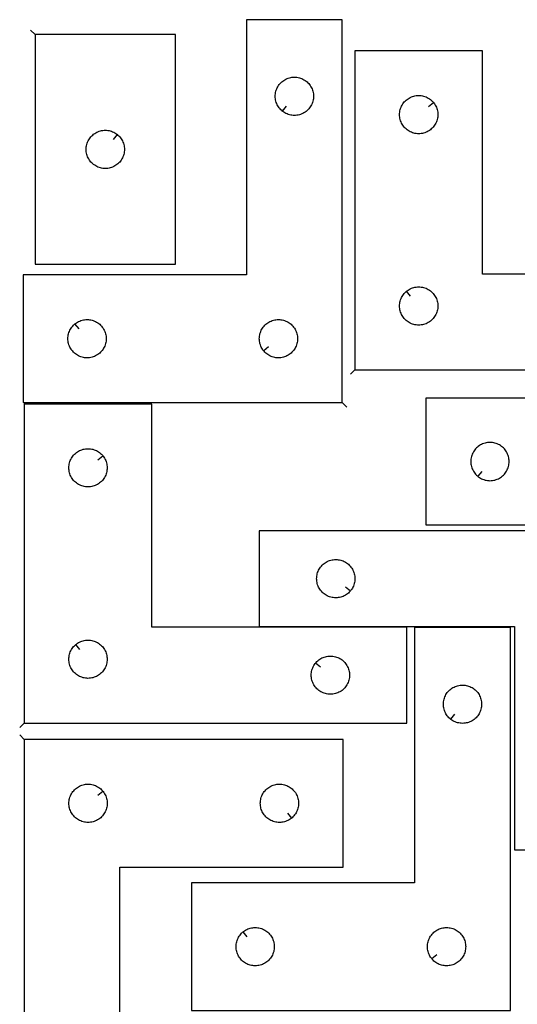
# Model space of a CAD drawing. Header units: millimetres. Extents: x 7 to 1243, y 7 to 1622.
# Tile 7 of 14: x 7 to 241, y 1159 to 1622. Entities that reach past the tile are written whole.
import ezdxf

# ---------------------------------------------------------------- set-up
doc = ezdxf.new("R2010")
doc.units = ezdxf.units.MM
doc.layers.add('CUT', color=7, linetype='CONTINUOUS', true_color=0x000000)
doc.layers.add('LEADIN', color=1, linetype='CONTINUOUS', true_color=0xff0000)

msp = doc.modelspace()

# ---------------------------------------------------------------- linework, layer by layer
at = {"layer": 'CUT'}
for points in [[(158.44035, 1442.238033), (158.44035, 1622.238033), (113.44035, 1622.238033), (113.44035, 1502.238033), (8.44035, 1502.238033), (8.44035, 1442.238033)], [(14.008014, 1615.243878), (14.008014, 1507.243878), (80.008014, 1507.243878), (80.008014, 1615.243878)], [(164.396291, 1457.617754), (344.396291, 1457.617754), (344.396291, 1502.617754), (224.396291, 1502.617754), (224.396291, 1607.617754), (164.396291, 1607.617754)], [(130.233868, 1579.284663), (130.006238, 1579.471474), (129.576389, 1579.874072), (129.173792, 1580.30392), (128.80017, 1580.75918), (128.457124, 1581.237901), (128.146122, 1581.738033), (127.868496, 1582.257434), (127.625434, 1582.793882), (127.417979, 1583.345077), (127.247018, 1583.908661), (127.113283, 1584.48222), (127.017346, 1585.063297), (126.95962, 1585.649404), (126.94035, 1586.238033), (126.95962, 1586.826661), (127.017346, 1587.412768), (127.113283, 1587.993846), (127.247018, 1588.567404), (127.417979, 1589.130988), (127.625434, 1589.682184), (127.868496, 1590.218631), (128.146122, 1590.738033), (128.457124, 1591.238165), (128.80017, 1591.716886), (129.173792, 1592.172145), (129.576389, 1592.601994), (130.006238, 1593.004591), (130.461497, 1593.378213), (130.940218, 1593.721259), (131.44035, 1594.032261), (131.959752, 1594.309887), (132.496199, 1594.552948), (133.047395, 1594.760404), (133.610979, 1594.931365), (134.184537, 1595.0651), (134.765614, 1595.161036), (135.351722, 1595.218763), (135.94035, 1595.238033), (136.528978, 1595.218763), (137.115086, 1595.161036), (137.696163, 1595.0651), (138.269722, 1594.931365), (138.833305, 1594.760404), (139.384501, 1594.552948), (139.920948, 1594.309887), (140.44035, 1594.032261), (140.940482, 1593.721259), (141.419203, 1593.378213), (141.874463, 1593.004591), (142.304311, 1592.601994), (142.706908, 1592.172145), (143.08053, 1591.716886), (143.423577, 1591.238165), (143.734579, 1590.738033), (144.012205, 1590.218631), (144.255266, 1589.682184), (144.462721, 1589.130988), (144.633683, 1588.567404), (144.767418, 1587.993846), (144.863354, 1587.412768), (144.921081, 1586.826661), (144.94035, 1586.238033), (144.921081, 1585.649404), (144.863354, 1585.063297), (144.767418, 1584.48222), (144.633683, 1583.908661), (144.462721, 1583.345077), (144.255266, 1582.793882), (144.012205, 1582.257434), (143.734579, 1581.738033), (143.423577, 1581.237901), (143.08053, 1580.75918), (142.706908, 1580.30392), (142.304311, 1579.874072), (141.874463, 1579.471474), (141.419203, 1579.097853), (140.940482, 1578.754806), (140.44035, 1578.443804), (139.920948, 1578.166178), (139.384501, 1577.923117), (138.833305, 1577.715661), (138.269722, 1577.5447), (137.696163, 1577.410965), (137.115086, 1577.315029), (136.528978, 1577.257302), (135.94035, 1577.238033), (135.351722, 1577.257302), (134.765614, 1577.315029), (134.184537, 1577.410965), (133.610979, 1577.5447), (133.047395, 1577.715661), (132.496199, 1577.923117), (131.959752, 1578.166178), (131.44035, 1578.443804), (130.940218, 1578.754806), (130.461497, 1579.097853)], [(201.34966, 1583.324237), (201.536471, 1583.096607), (201.879518, 1582.617887), (202.19052, 1582.117754), (202.468146, 1581.598353), (202.711207, 1581.061905), (202.918662, 1580.51071), (203.089624, 1579.947126), (203.223359, 1579.373567), (203.319295, 1578.79249), (203.377021, 1578.206383), (203.396291, 1577.617754), (203.377021, 1577.029126), (203.319295, 1576.443019), (203.223359, 1575.861942), (203.089624, 1575.288383), (202.918662, 1574.724799), (202.711207, 1574.173604), (202.468146, 1573.637156), (202.19052, 1573.117754), (201.879518, 1572.617622), (201.536471, 1572.138902), (201.162849, 1571.683642), (200.760252, 1571.253793), (200.330403, 1570.851196), (199.875144, 1570.477574), (199.396423, 1570.134528), (198.896291, 1569.823526), (198.376889, 1569.5459), (197.840442, 1569.302839), (197.289246, 1569.095383), (196.725663, 1568.924422), (196.152104, 1568.790687), (195.571027, 1568.694751), (194.984919, 1568.637024), (194.396291, 1568.617754), (193.807663, 1568.637024), (193.221555, 1568.694751), (192.640478, 1568.790687), (192.06692, 1568.924422), (191.503336, 1569.095383), (190.95214, 1569.302839), (190.415693, 1569.5459), (189.896291, 1569.823526), (189.396159, 1570.134528), (188.917438, 1570.477574), (188.462179, 1570.851196), (188.03233, 1571.253793), (187.629733, 1571.683642), (187.256111, 1572.138902), (186.913065, 1572.617622), (186.602062, 1573.117754), (186.324436, 1573.637156), (186.081375, 1574.173604), (185.87392, 1574.724799), (185.702959, 1575.288383), (185.569224, 1575.861942), (185.473287, 1576.443019), (185.415561, 1577.029126), (185.396291, 1577.617754), (185.415561, 1578.206383), (185.473287, 1578.79249), (185.569224, 1579.373567), (185.702959, 1579.947126), (185.87392, 1580.51071), (186.081375, 1581.061905), (186.324436, 1581.598353), (186.602062, 1582.117754), (186.913065, 1582.617887), (187.256111, 1583.096607), (187.629733, 1583.551867), (188.03233, 1583.981716), (188.462179, 1584.384313), (188.917438, 1584.757935), (189.396159, 1585.100981), (189.896291, 1585.411983), (190.415693, 1585.689609), (190.95214, 1585.93267), (191.503336, 1586.140126), (192.06692, 1586.311087), (192.640478, 1586.444822), (193.221555, 1586.540758), (193.807663, 1586.598485), (194.396291, 1586.617754), (194.984919, 1586.598485), (195.571027, 1586.540758), (196.152104, 1586.444822), (196.725663, 1586.311087), (197.289246, 1586.140126), (197.840442, 1585.93267), (198.376889, 1585.689609), (198.896291, 1585.411983), (199.396423, 1585.100981), (199.875144, 1584.757935), (200.330403, 1584.384313), (200.760252, 1583.981716), (201.162849, 1583.551867)], [(52.714497, 1568.197247), (52.942127, 1568.010436), (53.371975, 1567.607839), (53.774573, 1567.17799), (54.148194, 1566.722731), (54.491241, 1566.24401), (54.802243, 1565.743878), (55.079869, 1565.224476), (55.32293, 1564.688029), (55.530386, 1564.136833), (55.701347, 1563.573249), (55.835082, 1562.999691), (55.931018, 1562.418613), (55.988745, 1561.832506), (56.008014, 1561.243878), (55.988745, 1560.65525), (55.931018, 1560.069142), (55.835082, 1559.488065), (55.701347, 1558.914506), (55.530386, 1558.350923), (55.32293, 1557.799727), (55.079869, 1557.263279), (54.802243, 1556.743878), (54.491241, 1556.243746), (54.148194, 1555.765025), (53.774573, 1555.309765), (53.371975, 1554.879917), (52.942127, 1554.477319), (52.486867, 1554.103698), (52.008147, 1553.760651), (51.508014, 1553.449649), (50.988613, 1553.172023), (50.452165, 1552.928962), (49.90097, 1552.721507), (49.337386, 1552.550545), (48.763827, 1552.41681), (48.18275, 1552.320874), (47.596643, 1552.263147), (47.008014, 1552.243878), (46.419386, 1552.263147), (45.833279, 1552.320874), (45.252202, 1552.41681), (44.678643, 1552.550545), (44.115059, 1552.721507), (43.563864, 1552.928962), (43.027416, 1553.172023), (42.508014, 1553.449649), (42.007882, 1553.760651), (41.529162, 1554.103698), (41.073902, 1554.477319), (40.644053, 1554.879917), (40.241456, 1555.309765), (39.867834, 1555.765025), (39.524788, 1556.243746), (39.213786, 1556.743878), (38.93616, 1557.263279), (38.693099, 1557.799727), (38.485643, 1558.350923), (38.314682, 1558.914506), (38.180947, 1559.488065), (38.085011, 1560.069142), (38.027284, 1560.65525), (38.008014, 1561.243878), (38.027284, 1561.832506), (38.085011, 1562.418613), (38.180947, 1562.999691), (38.314682, 1563.573249), (38.485643, 1564.136833), (38.693099, 1564.688029), (38.93616, 1565.224476), (39.213786, 1565.743878), (39.524788, 1566.24401), (39.867834, 1566.722731), (40.241456, 1567.17799), (40.644053, 1567.607839), (41.073902, 1568.010436), (41.529162, 1568.384058), (42.007882, 1568.727104), (42.508014, 1569.038106), (43.027416, 1569.315732), (43.563864, 1569.558793), (44.115059, 1569.766249), (44.678643, 1569.93721), (45.252202, 1570.070945), (45.833279, 1570.166881), (46.419386, 1570.224608), (47.008014, 1570.243878), (47.596643, 1570.224608), (48.18275, 1570.166881), (48.763827, 1570.070945), (49.337386, 1569.93721), (49.90097, 1569.766249), (50.452165, 1569.558793), (50.988613, 1569.315732), (51.508014, 1569.038106), (52.008147, 1568.727104), (52.486867, 1568.384058)], [(188.689809, 1494.571124), (188.917438, 1494.757935), (189.396159, 1495.100981), (189.896291, 1495.411983), (190.415693, 1495.689609), (190.95214, 1495.93267), (191.503336, 1496.140126), (192.06692, 1496.311087), (192.640478, 1496.444822), (193.221555, 1496.540758), (193.807663, 1496.598485), (194.396291, 1496.617754), (194.984919, 1496.598485), (195.571027, 1496.540758), (196.152104, 1496.444822), (196.725663, 1496.311087), (197.289246, 1496.140126), (197.840442, 1495.93267), (198.376889, 1495.689609), (198.896291, 1495.411983), (199.396423, 1495.100981), (199.875144, 1494.757935), (200.330403, 1494.384313), (200.760252, 1493.981716), (201.162849, 1493.551867), (201.536471, 1493.096607), (201.879518, 1492.617887), (202.19052, 1492.117754), (202.468146, 1491.598353), (202.711207, 1491.061905), (202.918662, 1490.51071), (203.089624, 1489.947126), (203.223359, 1489.373567), (203.319295, 1488.79249), (203.377021, 1488.206383), (203.396291, 1487.617754), (203.377021, 1487.029126), (203.319295, 1486.443019), (203.223359, 1485.861942), (203.089624, 1485.288383), (202.918662, 1484.724799), (202.711207, 1484.173604), (202.468146, 1483.637156), (202.19052, 1483.117754), (201.879518, 1482.617622), (201.536471, 1482.138902), (201.162849, 1481.683642), (200.760252, 1481.253793), (200.330403, 1480.851196), (199.875144, 1480.477574), (199.396423, 1480.134528), (198.896291, 1479.823526), (198.376889, 1479.5459), (197.840442, 1479.302839), (197.289246, 1479.095383), (196.725663, 1478.924422), (196.152104, 1478.790687), (195.571027, 1478.694751), (194.984919, 1478.637024), (194.396291, 1478.617754), (193.807663, 1478.637024), (193.221555, 1478.694751), (192.640478, 1478.790687), (192.06692, 1478.924422), (191.503336, 1479.095383), (190.95214, 1479.302839), (190.415693, 1479.5459), (189.896291, 1479.823526), (189.396159, 1480.134528), (188.917438, 1480.477574), (188.462179, 1480.851196), (188.03233, 1481.253793), (187.629733, 1481.683642), (187.256111, 1482.138902), (186.913065, 1482.617622), (186.602062, 1483.117754), (186.324436, 1483.637156), (186.081375, 1484.173604), (185.87392, 1484.724799), (185.702959, 1485.288383), (185.569224, 1485.861942), (185.473287, 1486.443019), (185.415561, 1487.029126), (185.396291, 1487.617754), (185.415561, 1488.206383), (185.473287, 1488.79249), (185.569224, 1489.373567), (185.702959, 1489.947126), (185.87392, 1490.51071), (186.081375, 1491.061905), (186.324436, 1491.598353), (186.602062, 1492.117754), (186.913065, 1492.617887), (187.256111, 1493.096607), (187.629733, 1493.551867), (188.03233, 1493.981716), (188.462179, 1494.384313)], [(32.733868, 1479.191402), (32.961497, 1479.378213), (33.440218, 1479.721259), (33.94035, 1480.032261), (34.459752, 1480.309887), (34.996199, 1480.552948), (35.547395, 1480.760404), (36.110979, 1480.931365), (36.684537, 1481.0651), (37.265614, 1481.161036), (37.851722, 1481.218763), (38.44035, 1481.238033), (39.028978, 1481.218763), (39.615086, 1481.161036), (40.196163, 1481.0651), (40.769722, 1480.931365), (41.333305, 1480.760404), (41.884501, 1480.552948), (42.420948, 1480.309887), (42.94035, 1480.032261), (43.440482, 1479.721259), (43.919203, 1479.378213), (44.374463, 1479.004591), (44.804311, 1478.601994), (45.206908, 1478.172145), (45.58053, 1477.716886), (45.923577, 1477.238165), (46.234579, 1476.738033), (46.512205, 1476.218631), (46.755266, 1475.682184), (46.962721, 1475.130988), (47.133683, 1474.567404), (47.267418, 1473.993846), (47.363354, 1473.412768), (47.421081, 1472.826661), (47.44035, 1472.238033), (47.421081, 1471.649404), (47.363354, 1471.063297), (47.267418, 1470.48222), (47.133683, 1469.908661), (46.962721, 1469.345077), (46.755266, 1468.793882), (46.512205, 1468.257434), (46.234579, 1467.738033), (45.923577, 1467.237901), (45.58053, 1466.75918), (45.206908, 1466.30392), (44.804311, 1465.874072), (44.374463, 1465.471474), (43.919203, 1465.097853), (43.440482, 1464.754806), (42.94035, 1464.443804), (42.420948, 1464.166178), (41.884501, 1463.923117), (41.333305, 1463.715661), (40.769722, 1463.5447), (40.196163, 1463.410965), (39.615086, 1463.315029), (39.028978, 1463.257302), (38.44035, 1463.238033), (37.851722, 1463.257302), (37.265614, 1463.315029), (36.684537, 1463.410965), (36.110979, 1463.5447), (35.547395, 1463.715661), (34.996199, 1463.923117), (34.459752, 1464.166178), (33.94035, 1464.443804), (33.440218, 1464.754806), (32.961497, 1465.097853), (32.506238, 1465.471474), (32.076389, 1465.874072), (31.673792, 1466.30392), (31.30017, 1466.75918), (30.957124, 1467.237901), (30.646122, 1467.738033), (30.368496, 1468.257434), (30.125434, 1468.793882), (29.917979, 1469.345077), (29.747018, 1469.908661), (29.613283, 1470.48222), (29.517346, 1471.063297), (29.45962, 1471.649404), (29.44035, 1472.238033), (29.45962, 1472.826661), (29.517346, 1473.412768), (29.613283, 1473.993846), (29.747018, 1474.567404), (29.917979, 1475.130988), (30.125434, 1475.682184), (30.368496, 1476.218631), (30.646122, 1476.738033), (30.957124, 1477.238165), (31.30017, 1477.716886), (31.673792, 1478.172145), (32.076389, 1478.601994), (32.506238, 1479.004591)], [(121.486981, 1466.53155), (121.30017, 1466.75918), (120.957124, 1467.237901), (120.646122, 1467.738033), (120.368496, 1468.257434), (120.125434, 1468.793882), (119.917979, 1469.345077), (119.747018, 1469.908661), (119.613283, 1470.48222), (119.517346, 1471.063297), (119.45962, 1471.649404), (119.44035, 1472.238033), (119.45962, 1472.826661), (119.517346, 1473.412768), (119.613283, 1473.993846), (119.747018, 1474.567404), (119.917979, 1475.130988), (120.125434, 1475.682184), (120.368496, 1476.218631), (120.646122, 1476.738033), (120.957124, 1477.238165), (121.30017, 1477.716886), (121.673792, 1478.172145), (122.076389, 1478.601994), (122.506238, 1479.004591), (122.961497, 1479.378213), (123.440218, 1479.721259), (123.94035, 1480.032261), (124.459752, 1480.309887), (124.996199, 1480.552948), (125.547395, 1480.760404), (126.110979, 1480.931365), (126.684537, 1481.0651), (127.265614, 1481.161036), (127.851722, 1481.218763), (128.44035, 1481.238033), (129.028978, 1481.218763), (129.615086, 1481.161036), (130.196163, 1481.0651), (130.769722, 1480.931365), (131.333305, 1480.760404), (131.884501, 1480.552948), (132.420948, 1480.309887), (132.94035, 1480.032261), (133.440482, 1479.721259), (133.919203, 1479.378213), (134.374463, 1479.004591), (134.804311, 1478.601994), (135.206908, 1478.172145), (135.58053, 1477.716886), (135.923577, 1477.238165), (136.234579, 1476.738033), (136.512205, 1476.218631), (136.755266, 1475.682184), (136.962721, 1475.130988), (137.133683, 1474.567404), (137.267418, 1473.993846), (137.363354, 1473.412768), (137.421081, 1472.826661), (137.44035, 1472.238033), (137.421081, 1471.649404), (137.363354, 1471.063297), (137.267418, 1470.48222), (137.133683, 1469.908661), (136.962721, 1469.345077), (136.755266, 1468.793882), (136.512205, 1468.257434), (136.234579, 1467.738033), (135.923577, 1467.237901), (135.58053, 1466.75918), (135.206908, 1466.30392), (134.804311, 1465.874072), (134.374463, 1465.471474), (133.919203, 1465.097853), (133.440482, 1464.754806), (132.94035, 1464.443804), (132.420948, 1464.166178), (131.884501, 1463.923117), (131.333305, 1463.715661), (130.769722, 1463.5447), (130.196163, 1463.410965), (129.615086, 1463.315029), (129.028978, 1463.257302), (128.44035, 1463.238033), (127.851722, 1463.257302), (127.265614, 1463.315029), (126.684537, 1463.410965), (126.110979, 1463.5447), (125.547395, 1463.715661), (124.996199, 1463.923117), (124.459752, 1464.166178), (123.94035, 1464.443804), (123.440218, 1464.754806), (122.961497, 1465.097853), (122.506238, 1465.471474), (122.076389, 1465.874072), (121.673792, 1466.30392)], [(8.86437, 1291.527178), (188.86437, 1291.527178), (188.86437, 1336.527178), (68.86437, 1336.527178), (68.86437, 1441.527178), (8.86437, 1441.527178)], [(347.912146, 1444.479142), (347.912146, 1264.479142), (302.912146, 1264.479142), (302.912146, 1384.479142), (197.912146, 1384.479142), (197.912146, 1444.479142)], [(222.205664, 1407.525772), (222.433294, 1407.338962), (222.912014, 1406.995915), (223.412146, 1406.684913), (223.931548, 1406.407287), (224.467996, 1406.164226), (225.019191, 1405.95677), (225.582775, 1405.785809), (226.156334, 1405.652074), (226.737411, 1405.556138), (227.323518, 1405.498411), (227.912146, 1405.479142), (228.500775, 1405.498411), (229.086882, 1405.556138), (229.667959, 1405.652074), (230.241518, 1405.785809), (230.805102, 1405.95677), (231.356297, 1406.164226), (231.892745, 1406.407287), (232.412146, 1406.684913), (232.912278, 1406.995915), (233.390999, 1407.338962), (233.846259, 1407.712583), (234.276107, 1408.115181), (234.678705, 1408.545029), (235.052326, 1409.000289), (235.395373, 1409.47901), (235.706375, 1409.979142), (235.984001, 1410.498543), (236.227062, 1411.034991), (236.434518, 1411.586186), (236.605479, 1412.14977), (236.739214, 1412.723329), (236.83515, 1413.304406), (236.892877, 1413.890513), (236.912146, 1414.479142), (236.892877, 1415.06777), (236.83515, 1415.653877), (236.739214, 1416.234955), (236.605479, 1416.808513), (236.434518, 1417.372097), (236.227062, 1417.923293), (235.984001, 1418.45974), (235.706375, 1418.979142), (235.395373, 1419.479274), (235.052326, 1419.957994), (234.678705, 1420.413254), (234.276107, 1420.843103), (233.846259, 1421.2457), (233.390999, 1421.619322), (232.912278, 1421.962368), (232.412146, 1422.27337), (231.892745, 1422.550996), (231.356297, 1422.794057), (230.805102, 1423.001513), (230.241518, 1423.172474), (229.667959, 1423.306209), (229.086882, 1423.402145), (228.500775, 1423.459872), (227.912146, 1423.479142), (227.323518, 1423.459872), (226.737411, 1423.402145), (226.156334, 1423.306209), (225.582775, 1423.172474), (225.019191, 1423.001513), (224.467996, 1422.794057), (223.931548, 1422.550996), (223.412146, 1422.27337), (222.912014, 1421.962368), (222.433294, 1421.619322), (221.978034, 1421.2457), (221.548185, 1420.843103), (221.145588, 1420.413254), (220.771966, 1419.957994), (220.42892, 1419.479274), (220.117918, 1418.979142), (219.840292, 1418.45974), (219.597231, 1417.923293), (219.389775, 1417.372097), (219.218814, 1416.808513), (219.085079, 1416.234955), (218.989143, 1415.653877), (218.931416, 1415.06777), (218.912146, 1414.479142), (218.931416, 1413.890513), (218.989143, 1413.304406), (219.085079, 1412.723329), (219.218814, 1412.14977), (219.389775, 1411.586186), (219.597231, 1411.034991), (219.840292, 1410.498543), (220.117918, 1409.979142), (220.42892, 1409.47901), (220.771966, 1409.000289), (221.145588, 1408.545029), (221.548185, 1408.115181), (221.978034, 1407.712583)], [(45.817739, 1417.233661), (46.00455, 1417.006031), (46.347596, 1416.52731), (46.658598, 1416.027178), (46.936224, 1415.507777), (47.179286, 1414.971329), (47.386741, 1414.420134), (47.557702, 1413.85655), (47.691437, 1413.282991), (47.787373, 1412.701914), (47.8451, 1412.115806), (47.86437, 1411.527178), (47.8451, 1410.93855), (47.787373, 1410.352443), (47.691437, 1409.771365), (47.557702, 1409.197807), (47.386741, 1408.634223), (47.179286, 1408.083027), (46.936224, 1407.54658), (46.658598, 1407.027178), (46.347596, 1406.527046), (46.00455, 1406.048325), (45.630928, 1405.593066), (45.228331, 1405.163217), (44.798482, 1404.76062), (44.343223, 1404.386998), (43.864502, 1404.043952), (43.36437, 1403.73295), (42.844968, 1403.455324), (42.308521, 1403.212263), (41.757325, 1403.004807), (41.193741, 1402.833846), (40.620183, 1402.700111), (40.039105, 1402.604175), (39.452998, 1402.546448), (38.86437, 1402.527178), (38.275742, 1402.546448), (37.689634, 1402.604175), (37.108557, 1402.700111), (36.534998, 1402.833846), (35.971415, 1403.004807), (35.420219, 1403.212263), (34.883772, 1403.455324), (34.36437, 1403.73295), (33.864238, 1404.043952), (33.385517, 1404.386998), (32.930257, 1404.76062), (32.500409, 1405.163217), (32.097811, 1405.593066), (31.72419, 1406.048325), (31.381143, 1406.527046), (31.070141, 1407.027178), (30.792515, 1407.54658), (30.549454, 1408.083027), (30.341999, 1408.634223), (30.171037, 1409.197807), (30.037302, 1409.771365), (29.941366, 1410.352443), (29.883639, 1410.93855), (29.86437, 1411.527178), (29.883639, 1412.115806), (29.941366, 1412.701914), (30.037302, 1413.282991), (30.171037, 1413.85655), (30.341999, 1414.420134), (30.549454, 1414.971329), (30.792515, 1415.507777), (31.070141, 1416.027178), (31.381143, 1416.52731), (31.72419, 1417.006031), (32.097811, 1417.461291), (32.500409, 1417.891139), (32.930257, 1418.293737), (33.385517, 1418.667358), (33.864238, 1419.010405), (34.36437, 1419.321407), (34.883772, 1419.599033), (35.420219, 1419.842094), (35.971415, 1420.049549), (36.534998, 1420.220511), (37.108557, 1420.354246), (37.689634, 1420.450182), (38.275742, 1420.507909), (38.86437, 1420.527178), (39.452998, 1420.507909), (40.039105, 1420.450182), (40.620183, 1420.354246), (41.193741, 1420.220511), (41.757325, 1420.049549), (42.308521, 1419.842094), (42.844968, 1419.599033), (43.36437, 1419.321407), (43.864502, 1419.010405), (44.343223, 1418.667358), (44.798482, 1418.293737), (45.228331, 1417.891139), (45.630928, 1417.461291)], [(299.39551, 1381.894095), (119.39551, 1381.894095), (119.39551, 1336.894095), (239.39551, 1336.894095), (239.39551, 1231.894095), (299.39551, 1231.894095)], [(162.348879, 1353.687612), (162.162068, 1353.459982), (161.759471, 1353.030134), (161.329622, 1352.627536), (160.874363, 1352.253915), (160.395642, 1351.910868), (159.89551, 1351.599866), (159.376108, 1351.32224), (158.839661, 1351.079179), (158.288465, 1350.871724), (157.724881, 1350.700762), (157.151323, 1350.567027), (156.570246, 1350.471091), (155.984138, 1350.413364), (155.39551, 1350.394095), (154.806882, 1350.413364), (154.220774, 1350.471091), (153.639697, 1350.567027), (153.066138, 1350.700762), (152.502555, 1350.871724), (151.951359, 1351.079179), (151.414912, 1351.32224), (150.89551, 1351.599866), (150.395378, 1351.910868), (149.916657, 1352.253915), (149.461398, 1352.627536), (149.031549, 1353.030134), (148.628952, 1353.459982), (148.25533, 1353.915242), (147.912283, 1354.393963), (147.601281, 1354.894095), (147.323655, 1355.413496), (147.080594, 1355.949944), (146.873139, 1356.50114), (146.702177, 1357.064723), (146.568442, 1357.638282), (146.472506, 1358.219359), (146.41478, 1358.805467), (146.39551, 1359.394095), (146.41478, 1359.982723), (146.472506, 1360.56883), (146.568442, 1361.149908), (146.702177, 1361.723466), (146.873139, 1362.28705), (147.080594, 1362.838246), (147.323655, 1363.374693), (147.601281, 1363.894095), (147.912283, 1364.394227), (148.25533, 1364.872948), (148.628952, 1365.328207), (149.031549, 1365.758056), (149.461398, 1366.160653), (149.916657, 1366.534275), (150.395378, 1366.877321), (150.89551, 1367.188323), (151.414912, 1367.465949), (151.951359, 1367.709011), (152.502555, 1367.916466), (153.066138, 1368.087427), (153.639697, 1368.221162), (154.220774, 1368.317098), (154.806882, 1368.374825), (155.39551, 1368.394095), (155.984138, 1368.374825), (156.570246, 1368.317098), (157.151323, 1368.221162), (157.724881, 1368.087427), (158.288465, 1367.916466), (158.839661, 1367.709011), (159.376108, 1367.465949), (159.89551, 1367.188323), (160.395642, 1366.877321), (160.874363, 1366.534275), (161.329622, 1366.160653), (161.759471, 1365.758056), (162.162068, 1365.328207), (162.53569, 1364.872948), (162.878736, 1364.394227), (163.189738, 1363.894095), (163.467365, 1363.374693), (163.710426, 1362.838246), (163.917881, 1362.28705), (164.088842, 1361.723466), (164.222577, 1361.149908), (164.318514, 1360.56883), (164.37624, 1359.982723), (164.39551, 1359.394095), (164.37624, 1358.805467), (164.318514, 1358.219359), (164.222577, 1357.638282), (164.088842, 1357.064723), (163.917881, 1356.50114), (163.710426, 1355.949944), (163.467365, 1355.413496), (163.189738, 1354.894095), (162.878736, 1354.393963), (162.53569, 1353.915242)], [(237.494183, 1156.36108), (237.494183, 1336.36108), (192.494183, 1336.36108), (192.494183, 1216.36108), (87.494183, 1216.36108), (87.494183, 1156.36108)], [(33.157887, 1328.480547), (33.385517, 1328.667358), (33.864238, 1329.010405), (34.36437, 1329.321407), (34.883772, 1329.599033), (35.420219, 1329.842094), (35.971415, 1330.049549), (36.534998, 1330.220511), (37.108557, 1330.354246), (37.689634, 1330.450182), (38.275742, 1330.507909), (38.86437, 1330.527178), (39.452998, 1330.507909), (40.039105, 1330.450182), (40.620183, 1330.354246), (41.193741, 1330.220511), (41.757325, 1330.049549), (42.308521, 1329.842094), (42.844968, 1329.599033), (43.36437, 1329.321407), (43.864502, 1329.010405), (44.343223, 1328.667358), (44.798482, 1328.293737), (45.228331, 1327.891139), (45.630928, 1327.461291), (46.00455, 1327.006031), (46.347596, 1326.52731), (46.658598, 1326.027178), (46.936224, 1325.507777), (47.179286, 1324.971329), (47.386741, 1324.420134), (47.557702, 1323.85655), (47.691437, 1323.282991), (47.787373, 1322.701914), (47.8451, 1322.115806), (47.86437, 1321.527178), (47.8451, 1320.93855), (47.787373, 1320.352443), (47.691437, 1319.771365), (47.557702, 1319.197807), (47.386741, 1318.634223), (47.179286, 1318.083027), (46.936224, 1317.54658), (46.658598, 1317.027178), (46.347596, 1316.527046), (46.00455, 1316.048325), (45.630928, 1315.593066), (45.228331, 1315.163217), (44.798482, 1314.76062), (44.343223, 1314.386998), (43.864502, 1314.043952), (43.36437, 1313.73295), (42.844968, 1313.455324), (42.308521, 1313.212263), (41.757325, 1313.004807), (41.193741, 1312.833846), (40.620183, 1312.700111), (40.039105, 1312.604175), (39.452998, 1312.546448), (38.86437, 1312.527178), (38.275742, 1312.546448), (37.689634, 1312.604175), (37.108557, 1312.700111), (36.534998, 1312.833846), (35.971415, 1313.004807), (35.420219, 1313.212263), (34.883772, 1313.455324), (34.36437, 1313.73295), (33.864238, 1314.043952), (33.385517, 1314.386998), (32.930257, 1314.76062), (32.500409, 1315.163217), (32.097811, 1315.593066), (31.72419, 1316.048325), (31.381143, 1316.527046), (31.070141, 1317.027178), (30.792515, 1317.54658), (30.549454, 1318.083027), (30.341999, 1318.634223), (30.171037, 1319.197807), (30.037302, 1319.771365), (29.941366, 1320.352443), (29.883639, 1320.93855), (29.86437, 1321.527178), (29.883639, 1322.115806), (29.941366, 1322.701914), (30.037302, 1323.282991), (30.171037, 1323.85655), (30.341999, 1324.420134), (30.549454, 1324.971329), (30.792515, 1325.507777), (31.070141, 1326.027178), (31.381143, 1326.52731), (31.72419, 1327.006031), (32.097811, 1327.461291), (32.500409, 1327.891139), (32.930257, 1328.293737)], [(145.911001, 1319.733661), (146.097811, 1319.961291), (146.500409, 1320.391139), (146.930257, 1320.793737), (147.385517, 1321.167358), (147.864238, 1321.510405), (148.36437, 1321.821407), (148.883772, 1322.099033), (149.420219, 1322.342094), (149.971415, 1322.549549), (150.534998, 1322.720511), (151.108557, 1322.854246), (151.689634, 1322.950182), (152.275742, 1323.007909), (152.86437, 1323.027178), (153.452998, 1323.007909), (154.039105, 1322.950182), (154.620183, 1322.854246), (155.193741, 1322.720511), (155.757325, 1322.549549), (156.308521, 1322.342094), (156.844968, 1322.099033), (157.36437, 1321.821407), (157.864502, 1321.510405), (158.343223, 1321.167358), (158.798482, 1320.793737), (159.228331, 1320.391139), (159.630928, 1319.961291), (160.00455, 1319.506031), (160.347596, 1319.02731), (160.658598, 1318.527178), (160.936224, 1318.007777), (161.179286, 1317.471329), (161.386741, 1316.920134), (161.557702, 1316.35655), (161.691437, 1315.782991), (161.787373, 1315.201914), (161.8451, 1314.615806), (161.86437, 1314.027178), (161.8451, 1313.43855), (161.787373, 1312.852443), (161.691437, 1312.271365), (161.557702, 1311.697807), (161.386741, 1311.134223), (161.179286, 1310.583027), (160.936224, 1310.04658), (160.658598, 1309.527178), (160.347596, 1309.027046), (160.00455, 1308.548325), (159.630928, 1308.093066), (159.228331, 1307.663217), (158.798482, 1307.26062), (158.343223, 1306.886998), (157.864502, 1306.543952), (157.36437, 1306.23295), (156.844968, 1305.955324), (156.308521, 1305.712263), (155.757325, 1305.504807), (155.193741, 1305.333846), (154.620183, 1305.200111), (154.039105, 1305.104175), (153.452998, 1305.046448), (152.86437, 1305.027178), (152.275742, 1305.046448), (151.689634, 1305.104175), (151.108557, 1305.200111), (150.534998, 1305.333846), (149.971415, 1305.504807), (149.420219, 1305.712263), (148.883772, 1305.955324), (148.36437, 1306.23295), (147.864238, 1306.543952), (147.385517, 1306.886998), (146.930257, 1307.26062), (146.500409, 1307.663217), (146.097811, 1308.093066), (145.72419, 1308.548325), (145.381143, 1309.027046), (145.070141, 1309.527178), (144.792515, 1310.04658), (144.549454, 1310.583027), (144.341999, 1311.134223), (144.171037, 1311.697807), (144.037302, 1312.271365), (143.941366, 1312.852443), (143.883639, 1313.43855), (143.86437, 1314.027178), (143.883639, 1314.615806), (143.941366, 1315.201914), (144.037302, 1315.782991), (144.171037, 1316.35655), (144.341999, 1316.920134), (144.549454, 1317.471329), (144.792515, 1318.007777), (145.070141, 1318.527178), (145.381143, 1319.02731), (145.72419, 1319.506031)], [(209.287701, 1293.40771), (209.060071, 1293.594521), (208.630222, 1293.997119), (208.227625, 1294.426967), (207.854003, 1294.882227), (207.510957, 1295.360947), (207.199955, 1295.86108), (206.922329, 1296.380481), (206.679267, 1296.916929), (206.471812, 1297.468124), (206.300851, 1298.031708), (206.167116, 1298.605267), (206.071179, 1299.186344), (206.013453, 1299.772451), (205.994183, 1300.36108), (206.013453, 1300.949708), (206.071179, 1301.535815), (206.167116, 1302.116892), (206.300851, 1302.690451), (206.471812, 1303.254035), (206.679267, 1303.80523), (206.922329, 1304.341678), (207.199955, 1304.86108), (207.510957, 1305.361212), (207.854003, 1305.839932), (208.227625, 1306.295192), (208.630222, 1306.725041), (209.060071, 1307.127638), (209.51533, 1307.50126), (209.994051, 1307.844306), (210.494183, 1308.155308), (211.013585, 1308.432934), (211.550032, 1308.675995), (212.101228, 1308.883451), (212.664812, 1309.054412), (213.23837, 1309.188147), (213.819447, 1309.284083), (214.405555, 1309.34181), (214.994183, 1309.36108), (215.582811, 1309.34181), (216.168919, 1309.284083), (216.749996, 1309.188147), (217.323555, 1309.054412), (217.887138, 1308.883451), (218.438334, 1308.675995), (218.974781, 1308.432934), (219.494183, 1308.155308), (219.994315, 1307.844306), (220.473036, 1307.50126), (220.928296, 1307.127638), (221.358144, 1306.725041), (221.760741, 1306.295192), (222.134363, 1305.839932), (222.47741, 1305.361212), (222.788412, 1304.86108), (223.066038, 1304.341678), (223.309099, 1303.80523), (223.516554, 1303.254035), (223.687516, 1302.690451), (223.821251, 1302.116892), (223.917187, 1301.535815), (223.974914, 1300.949708), (223.994183, 1300.36108), (223.974914, 1299.772451), (223.917187, 1299.186344), (223.821251, 1298.605267), (223.687516, 1298.031708), (223.516554, 1297.468124), (223.309099, 1296.916929), (223.066038, 1296.380481), (222.788412, 1295.86108), (222.47741, 1295.360947), (222.134363, 1294.882227), (221.760741, 1294.426967), (221.358144, 1293.997119), (220.928296, 1293.594521), (220.473036, 1293.220899), (219.994315, 1292.877853), (219.494183, 1292.566851), (218.974781, 1292.289225), (218.438334, 1292.046164), (217.887138, 1291.838708), (217.323555, 1291.667747), (216.749996, 1291.534012), (216.168919, 1291.438076), (215.582811, 1291.380349), (214.994183, 1291.36108), (214.405555, 1291.380349), (213.819447, 1291.438076), (213.23837, 1291.534012), (212.664812, 1291.667747), (212.101228, 1291.838708), (211.550032, 1292.046164), (211.013585, 1292.289225), (210.494183, 1292.566851), (209.994051, 1292.877853), (209.51533, 1293.220899)], [(8.905707, 1283.774298), (8.905707, 1103.774298), (53.905707, 1103.774298), (53.905707, 1223.774298), (158.905707, 1223.774298), (158.905707, 1283.774298)], [(45.859076, 1259.480781), (46.045887, 1259.253151), (46.388934, 1258.77443), (46.699936, 1258.274298), (46.977562, 1257.754896), (47.220623, 1257.218449), (47.428078, 1256.667253), (47.59904, 1256.103669), (47.732775, 1255.530111), (47.828711, 1254.949034), (47.886437, 1254.362926), (47.905707, 1253.774298), (47.886437, 1253.18567), (47.828711, 1252.599562), (47.732775, 1252.018485), (47.59904, 1251.444927), (47.428078, 1250.881343), (47.220623, 1250.330147), (46.977562, 1249.7937), (46.699936, 1249.274298), (46.388934, 1248.774166), (46.045887, 1248.295445), (45.672265, 1247.840186), (45.269668, 1247.410337), (44.83982, 1247.00774), (44.38456, 1246.634118), (43.905839, 1246.291071), (43.405707, 1245.980069), (42.886305, 1245.702443), (42.349858, 1245.459382), (41.798662, 1245.251927), (41.235079, 1245.080966), (40.66152, 1244.94723), (40.080443, 1244.851294), (39.494335, 1244.793568), (38.905707, 1244.774298), (38.317079, 1244.793568), (37.730971, 1244.851294), (37.149894, 1244.94723), (36.576336, 1245.080966), (36.012752, 1245.251927), (35.461556, 1245.459382), (34.925109, 1245.702443), (34.405707, 1245.980069), (33.905575, 1246.291071), (33.426854, 1246.634118), (32.971595, 1247.00774), (32.541746, 1247.410337), (32.139149, 1247.840186), (31.765527, 1248.295445), (31.422481, 1248.774166), (31.111479, 1249.274298), (30.833853, 1249.7937), (30.590791, 1250.330147), (30.383336, 1250.881343), (30.212375, 1251.444927), (30.07864, 1252.018485), (29.982703, 1252.599562), (29.924977, 1253.18567), (29.905707, 1253.774298), (29.924977, 1254.362926), (29.982703, 1254.949034), (30.07864, 1255.530111), (30.212375, 1256.103669), (30.383336, 1256.667253), (30.590791, 1257.218449), (30.833853, 1257.754896), (31.111479, 1258.274298), (31.422481, 1258.77443), (31.765527, 1259.253151), (32.139149, 1259.70841), (32.541746, 1260.138259), (32.971595, 1260.540856), (33.426854, 1260.914478), (33.905575, 1261.257524), (34.405707, 1261.568527), (34.925109, 1261.846153), (35.461556, 1262.089214), (36.012752, 1262.296669), (36.576336, 1262.46763), (37.149894, 1262.601365), (37.730971, 1262.697302), (38.317079, 1262.755028), (38.905707, 1262.774298), (39.494335, 1262.755028), (40.080443, 1262.697302), (40.66152, 1262.601365), (41.235079, 1262.46763), (41.798662, 1262.296669), (42.349858, 1262.089214), (42.886305, 1261.846153), (43.405707, 1261.568527), (43.905839, 1261.257524), (44.38456, 1260.914478), (44.83982, 1260.540856), (45.269668, 1260.138259), (45.672265, 1259.70841)], [(134.61219, 1246.820929), (134.38456, 1246.634118), (133.905839, 1246.291071), (133.405707, 1245.980069), (132.886305, 1245.702443), (132.349858, 1245.459382), (131.798662, 1245.251927), (131.235079, 1245.080966), (130.66152, 1244.94723), (130.080443, 1244.851294), (129.494335, 1244.793568), (128.905707, 1244.774298), (128.317079, 1244.793568), (127.730971, 1244.851294), (127.149894, 1244.94723), (126.576336, 1245.080966), (126.012752, 1245.251927), (125.461556, 1245.459382), (124.925109, 1245.702443), (124.405707, 1245.980069), (123.905575, 1246.291071), (123.426854, 1246.634118), (122.971595, 1247.00774), (122.541746, 1247.410337), (122.139149, 1247.840186), (121.765527, 1248.295445), (121.422481, 1248.774166), (121.111479, 1249.274298), (120.833853, 1249.7937), (120.590791, 1250.330147), (120.383336, 1250.881343), (120.212375, 1251.444927), (120.07864, 1252.018485), (119.982703, 1252.599562), (119.924977, 1253.18567), (119.905707, 1253.774298), (119.924977, 1254.362926), (119.982703, 1254.949034), (120.07864, 1255.530111), (120.212375, 1256.103669), (120.383336, 1256.667253), (120.590791, 1257.218449), (120.833853, 1257.754896), (121.111479, 1258.274298), (121.422481, 1258.77443), (121.765527, 1259.253151), (122.139149, 1259.70841), (122.541746, 1260.138259), (122.971595, 1260.540856), (123.426854, 1260.914478), (123.905575, 1261.257524), (124.405707, 1261.568527), (124.925109, 1261.846153), (125.461556, 1262.089214), (126.012752, 1262.296669), (126.576336, 1262.46763), (127.149894, 1262.601365), (127.730971, 1262.697302), (128.317079, 1262.755028), (128.905707, 1262.774298), (129.494335, 1262.755028), (130.080443, 1262.697302), (130.66152, 1262.601365), (131.235079, 1262.46763), (131.798662, 1262.296669), (132.349858, 1262.089214), (132.886305, 1261.846153), (133.405707, 1261.568527), (133.905839, 1261.257524), (134.38456, 1260.914478), (134.83982, 1260.540856), (135.269668, 1260.138259), (135.672265, 1259.70841), (136.045887, 1259.253151), (136.388934, 1258.77443), (136.699936, 1258.274298), (136.977562, 1257.754896), (137.220623, 1257.218449), (137.428078, 1256.667253), (137.59904, 1256.103669), (137.732775, 1255.530111), (137.828711, 1254.949034), (137.886437, 1254.362926), (137.905707, 1253.774298), (137.886437, 1253.18567), (137.828711, 1252.599562), (137.732775, 1252.018485), (137.59904, 1251.444927), (137.428078, 1250.881343), (137.220623, 1250.330147), (136.977562, 1249.7937), (136.699936, 1249.274298), (136.388934, 1248.774166), (136.045887, 1248.295445), (135.672265, 1247.840186), (135.269668, 1247.410337), (134.83982, 1247.00774)], [(111.787701, 1193.314449), (112.01533, 1193.50126), (112.494051, 1193.844306), (112.994183, 1194.155308), (113.513585, 1194.432934), (114.050032, 1194.675995), (114.601228, 1194.883451), (115.164812, 1195.054412), (115.73837, 1195.188147), (116.319447, 1195.284083), (116.905555, 1195.34181), (117.494183, 1195.36108), (118.082811, 1195.34181), (118.668919, 1195.284083), (119.249996, 1195.188147), (119.823555, 1195.054412), (120.387138, 1194.883451), (120.938334, 1194.675995), (121.474781, 1194.432934), (121.994183, 1194.155308), (122.494315, 1193.844306), (122.973036, 1193.50126), (123.428296, 1193.127638), (123.858144, 1192.725041), (124.260741, 1192.295192), (124.634363, 1191.839932), (124.97741, 1191.361212), (125.288412, 1190.86108), (125.566038, 1190.341678), (125.809099, 1189.80523), (126.016554, 1189.254035), (126.187516, 1188.690451), (126.321251, 1188.116892), (126.417187, 1187.535815), (126.474914, 1186.949708), (126.494183, 1186.36108), (126.474914, 1185.772451), (126.417187, 1185.186344), (126.321251, 1184.605267), (126.187516, 1184.031708), (126.016554, 1183.468124), (125.809099, 1182.916929), (125.566038, 1182.380481), (125.288412, 1181.86108), (124.97741, 1181.360947), (124.634363, 1180.882227), (124.260741, 1180.426967), (123.858144, 1179.997119), (123.428296, 1179.594521), (122.973036, 1179.220899), (122.494315, 1178.877853), (121.994183, 1178.566851), (121.474781, 1178.289225), (120.938334, 1178.046164), (120.387138, 1177.838708), (119.823555, 1177.667747), (119.249996, 1177.534012), (118.668919, 1177.438076), (118.082811, 1177.380349), (117.494183, 1177.36108), (116.905555, 1177.380349), (116.319447, 1177.438076), (115.73837, 1177.534012), (115.164812, 1177.667747), (114.601228, 1177.838708), (114.050032, 1178.046164), (113.513585, 1178.289225), (112.994183, 1178.566851), (112.494051, 1178.877853), (112.01533, 1179.220899), (111.560071, 1179.594521), (111.130222, 1179.997119), (110.727625, 1180.426967), (110.354003, 1180.882227), (110.010957, 1181.360947), (109.699955, 1181.86108), (109.422329, 1182.380481), (109.179267, 1182.916929), (108.971812, 1183.468124), (108.800851, 1184.031708), (108.667116, 1184.605267), (108.571179, 1185.186344), (108.513453, 1185.772451), (108.494183, 1186.36108), (108.513453, 1186.949708), (108.571179, 1187.535815), (108.667116, 1188.116892), (108.800851, 1188.690451), (108.971812, 1189.254035), (109.179267, 1189.80523), (109.422329, 1190.341678), (109.699955, 1190.86108), (110.010957, 1191.361212), (110.354003, 1191.839932), (110.727625, 1192.295192), (111.130222, 1192.725041), (111.560071, 1193.127638)], [(200.540814, 1180.654597), (200.354003, 1180.882227), (200.010957, 1181.360947), (199.699955, 1181.86108), (199.422329, 1182.380481), (199.179267, 1182.916929), (198.971812, 1183.468124), (198.800851, 1184.031708), (198.667116, 1184.605267), (198.571179, 1185.186344), (198.513453, 1185.772451), (198.494183, 1186.36108), (198.513453, 1186.949708), (198.571179, 1187.535815), (198.667116, 1188.116892), (198.800851, 1188.690451), (198.971812, 1189.254035), (199.179267, 1189.80523), (199.422329, 1190.341678), (199.699955, 1190.86108), (200.010957, 1191.361212), (200.354003, 1191.839932), (200.727625, 1192.295192), (201.130222, 1192.725041), (201.560071, 1193.127638), (202.01533, 1193.50126), (202.494051, 1193.844306), (202.994183, 1194.155308), (203.513585, 1194.432934), (204.050032, 1194.675995), (204.601228, 1194.883451), (205.164812, 1195.054412), (205.73837, 1195.188147), (206.319447, 1195.284083), (206.905555, 1195.34181), (207.494183, 1195.36108), (208.082811, 1195.34181), (208.668919, 1195.284083), (209.249996, 1195.188147), (209.823555, 1195.054412), (210.387138, 1194.883451), (210.938334, 1194.675995), (211.474781, 1194.432934), (211.994183, 1194.155308), (212.494315, 1193.844306), (212.973036, 1193.50126), (213.428296, 1193.127638), (213.858144, 1192.725041), (214.260741, 1192.295192), (214.634363, 1191.839932), (214.97741, 1191.361212), (215.288412, 1190.86108), (215.566038, 1190.341678), (215.809099, 1189.80523), (216.016554, 1189.254035), (216.187516, 1188.690451), (216.321251, 1188.116892), (216.417187, 1187.535815), (216.474914, 1186.949708), (216.494183, 1186.36108), (216.474914, 1185.772451), (216.417187, 1185.186344), (216.321251, 1184.605267), (216.187516, 1184.031708), (216.016554, 1183.468124), (215.809099, 1182.916929), (215.566038, 1182.380481), (215.288412, 1181.86108), (214.97741, 1181.360947), (214.634363, 1180.882227), (214.260741, 1180.426967), (213.858144, 1179.997119), (213.428296, 1179.594521), (212.973036, 1179.220899), (212.494315, 1178.877853), (211.994183, 1178.566851), (211.474781, 1178.289225), (210.938334, 1178.046164), (210.387138, 1177.838708), (209.823555, 1177.667747), (209.249996, 1177.534012), (208.668919, 1177.438076), (208.082811, 1177.380349), (207.494183, 1177.36108), (206.905555, 1177.380349), (206.319447, 1177.438076), (205.73837, 1177.534012), (205.164812, 1177.667747), (204.601228, 1177.838708), (204.050032, 1178.046164), (203.513585, 1178.289225), (202.994183, 1178.566851), (202.494051, 1178.877853), (202.01533, 1179.220899), (201.560071, 1179.594521), (201.130222, 1179.997119), (200.727625, 1180.426967)]]:
    msp.add_lwpolyline(points, close=True, dxfattribs=at)
at = {"layer": 'LEADIN'}
for p, q in [((11.886694, 1617.365198), (14.008014, 1615.243878)), ((132.137047, 1581.603695), (130.233868, 1579.284663)), ((199.030629, 1581.421057), (201.34966, 1583.324237)), ((50.811317, 1565.878216), (52.714497, 1568.197247)), ((190.592988, 1492.252092), (188.689809, 1494.571124)), ((34.637047, 1476.87237), (32.733868, 1479.191402)), ((123.806012, 1468.43473), (121.486981, 1466.53155)), ((162.274971, 1455.496434), (164.396291, 1457.617754)), ((160.561671, 1440.116712), (158.44035, 1442.238033)), ((43.498708, 1415.330481), (45.817739, 1417.233661)), ((224.108844, 1409.844804), (222.205664, 1407.525772)), ((160.029848, 1355.590792), (162.348879, 1353.687612)), ((35.061067, 1326.161516), (33.157887, 1328.480547)), ((148.230032, 1317.830481), (145.911001, 1319.733661)), ((211.19088, 1295.726742), (209.287701, 1293.40771)), ((6.743049, 1289.405858), (8.86437, 1291.527178)), ((6.784387, 1285.895618), (8.905707, 1283.774298)), ((43.540045, 1257.577601), (45.859076, 1259.480781)), ((132.70901, 1249.13996), (134.61219, 1246.820929)), ((113.69088, 1190.995417), (111.787701, 1193.314449)), ((202.859845, 1182.557777), (200.540814, 1180.654597))]:
    msp.add_line(p, q, dxfattribs=at)

doc.saveas('drawing.dxf')
